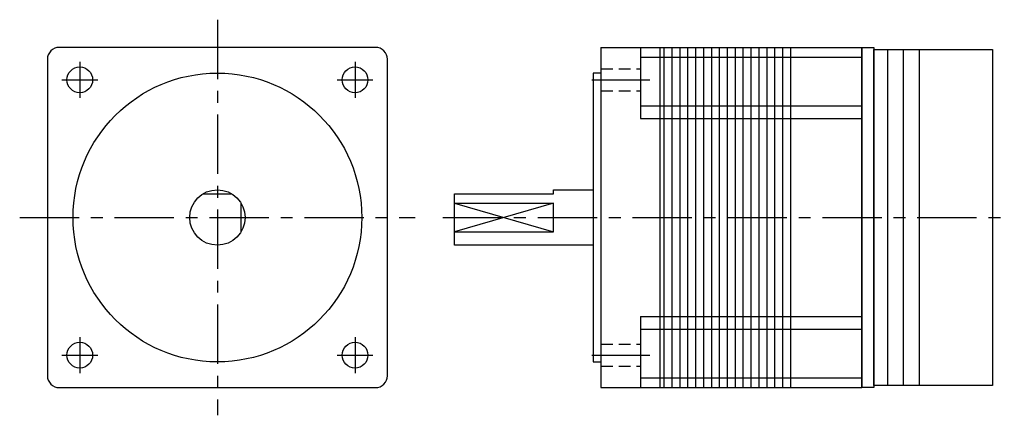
# Model space of a CAD drawing. Extents: x -50 to 199, y -50 to 50.
import ezdxf

# ---------------------------------------------------------------- set-up
doc = ezdxf.new("R2010")
doc.units = 0
doc.header["$LTSCALE"] = 12
doc.header["$MEASUREMENT"] = 0
doc.linetypes.add('CENTER', pattern=[2, 1.25, -0.25, 0.25, -0.25])
doc.linetypes.add('HIDDEN', pattern=[0.375, 0.25, -0.125])
doc.layers.get('0').update_dxf_attribs({"linetype": 'CONTINUOUS'})
doc.layers.add('CENTER', color=1, linetype='CENTER')
doc.layers.add('HIDDEN', color=7, linetype='HIDDEN')

msp = doc.modelspace()

# ---------------------------------------------------------------- linework, layer by layer
for p, q in [((97, 43), (97, -43)), ((97, 43), (163, 43)), ((107, 43), (107, 25)), ((112, -43), (112, 43)), ((113, -43), (113, 43)), ((115, -43), (115, 43)), ((117, -43), (117, 43)), ((119, -43), (119, 43)), ((121, -43), (121, 43)), ((123, -43), (123, 43)), ((125, -43), (125, 43)), ((127, -43), (127, 43)), ((129, -43), (129, 43)), ((131, -43), (131, 43)), ((133, -43), (133, 43)), ((135, -43), (135, 43)), ((137, -43), (137, 43)), ((139, -43), (139, 43)), ((141, -43), (141, 43)), ((143, -43), (143, 43)), ((145, -43), (145, 43)), ((163, 43), (163, -43)), ((107, 40.5), (163, 40.5)), ((107, 28.2), (163, 28.2)), ((107, 25), (163, 25)), ((-3.61, 6), (3.61, 6)), ((6, -3.61), (6, 3.61)), ((60, 3.61), (85, 3.61)), ((60, 3.61), (85, -3.61)), ((85, 3.61), (60, -3.61)), ((85, -3.61), (85, 3.61)), ((60, -3.61), (85, -3.61)), ((107, -25), (163, -25)), ((107, -25), (107, -43)), ((107, -28.2), (163, -28.2)), ((107, -40.5), (163, -40.5)), ((97, -43), (163, -43))]:
    msp.add_line(p, q)
msp.add_lwpolyline([(-43, 40), (-43, -40, 0.414214), (-40, -43), (40, -43, 0.414214), (43, -40), (43, 40, 0.414214), (40, 43), (-40, 43, 0.414214)], format="xyb", close=True)
for points in [[(163, 43), (166, 43), (166, -43), (163, -43)], [(166, 42.5), (196, 42.5), (196, -42.5), (166, -42.5)], [(166, 42.5), (169.5, 42.5), (169.5, -42.5), (166, -42.5)], [(173.5, 42.5), (177.5, 42.5), (177.5, -42.5), (173.5, -42.5)]]:
    msp.add_lwpolyline(points, close=True)
for points in [[(97, 36.51), (95, 36.51), (95, -36.51), (97, -36.51)], [(95, -7), (60, -7), (60, 6), (85, 6), (85, 7), (95, 7)]]:
    msp.add_lwpolyline(points)
for centre, radius in [((-34.8, 34.8), 3.25), ((34.8, 34.8), 3.25), ((0, 0), 36.51), ((0, 0), 7), ((-34.8, -34.8), 3.25), ((34.8, -34.8), 3.25)]:
    msp.add_circle(centre, radius)
at = {"layer": 'CENTER'}
for p, q in [((0, 50), (0, -50)), ((-34.8, 39.34), (-34.8, 30.26)), ((34.8, 39.34), (34.8, 30.26)), ((-39.34, 34.8), (-30.26, 34.8)), ((30.26, 34.8), (39.34, 34.8)), ((94.66, 34.8), (109.34, 34.8)), ((-50, 0), (50, 0)), ((57, 0), (199, 0)), ((-34.8, -30.26), (-34.8, -39.34)), ((34.8, -30.26), (34.8, -39.34)), ((-39.34, -34.8), (-30.26, -34.8)), ((30.26, -34.8), (39.34, -34.8)), ((94.66, -34.8), (109.34, -34.8))]:
    msp.add_line(p, q, dxfattribs=at)
at = {"layer": 'HIDDEN'}
for p, q in [((97, 37.55), (107, 37.55)), ((97, 32.05), (107, 32.05)), ((97, -32.05), (107, -32.05)), ((97, -37.55), (107, -37.55))]:
    msp.add_line(p, q, dxfattribs=at)

doc.saveas('drawing.dxf')
